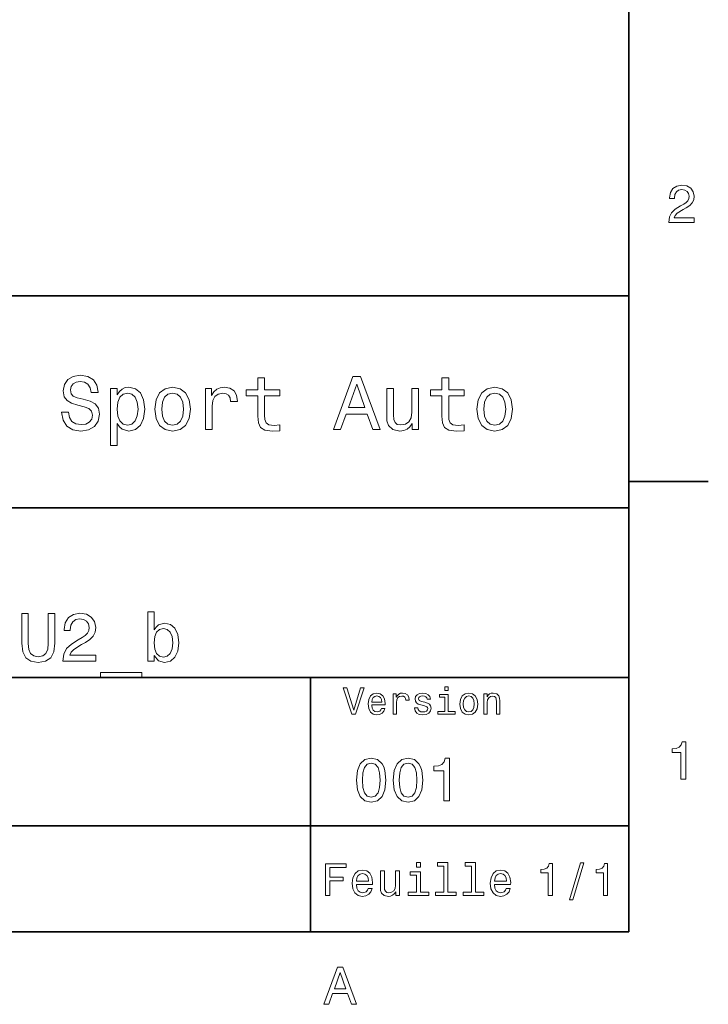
# Model space of a CAD drawing. Extents: x 0 to 296, y 0 to 210.
# Tile 7 of 8: x 230 to 294, y 3 to 96. Entities that reach past the tile are written whole.
import ezdxf

# ---------------------------------------------------------------- set-up
doc = ezdxf.new("R2010")
doc.units = 0

msp = doc.modelspace()

# ---------------------------------------------------------------- linework, layer by layer
at = {"color": 7, "lineweight": 35}
for p, q in [((287, 10), (287, 200)), ((97, 70), (287, 70)), ((287, 70), (287, 10)), ((162, 50), (287, 50)), ((162, 34), (287, 34)), ((257, 10), (257, 34)), ((162, 20), (287, 20)), ((10, 10), (287, 10)), ((97, 10), (287, 10))]:
    msp.add_line(p, q, dxfattribs=at)
at = {"color": 7, "lineweight": 35, "ltscale": 0.1875}
msp.add_line((287, 52.5), (294.5, 52.5), dxfattribs=at)
at = {"color": 7, "lineweight": 13}
for points in [[(290.76947, 76.916786), (293.175079, 76.916786), (293.175079, 77.350502), (291.273773, 77.350502), (291.3797, 77.587532), (291.561249, 77.784218), (292.121033, 78.142288), (292.418579, 78.293587), (292.751434, 78.510445), (292.988464, 78.762604), (293.124634, 79.060158), (293.175079, 79.398056), (293.089355, 79.821686), (292.852325, 80.154541), (292.489197, 80.366356), (292.020172, 80.442001), (291.536041, 80.35627), (291.167877, 80.119232), (290.930847, 79.740997), (290.850159, 79.241714), (290.850159, 79.171112), (291.309082, 79.171112), (291.309082, 79.211456), (291.354462, 79.554398), (291.490631, 79.806557), (291.707489, 79.967941), (291.994965, 80.023415), (292.287476, 79.972984), (292.504333, 79.846901), (292.645538, 79.650215), (292.695984, 79.403099), (292.660675, 79.171112), (292.56485, 78.974426), (292.403473, 78.802956), (292.181549, 78.651657), (291.884003, 78.490273), (291.389771, 78.177589), (291.041779, 77.844742), (290.835022, 77.441284), (290.76947, 76.931915)], [(234.20462, 59.030979), (233.548996, 59.030979), (233.693085, 58.267288), (234.053314, 57.70533), (234.608078, 57.366714), (235.357361, 57.244236), (236.099426, 57.359509), (236.654175, 57.67651), (237.007202, 58.17363), (237.136902, 58.82925), (237.028824, 59.420029), (236.726227, 59.801872), (236.236313, 60.054031), (235.580704, 60.241352), (235.018738, 60.378242), (234.651306, 60.536743), (234.442368, 60.767288), (234.377533, 61.127522), (234.442368, 61.451729), (234.629684, 61.696686), (234.917877, 61.862389), (235.314133, 61.920029), (235.71759, 61.84798), (236.034592, 61.653458), (236.24353, 61.32925), (236.344391, 60.889767), (237, 60.889767), (237, 60.904179), (236.884735, 61.581409), (236.546112, 62.085732), (236.01297, 62.402737), (235.292511, 62.510807), (234.644104, 62.402737), (234.139771, 62.100143), (233.815567, 61.631844), (233.700287, 61.026657), (233.793961, 60.486309), (234.067734, 60.118874), (234.5, 59.873917), (235.09079, 59.6866), (235.674362, 59.520893), (236.113831, 59.362389), (236.380402, 59.131844), (236.47406, 58.757202), (236.387619, 58.375359), (236.164276, 58.087173), (235.825653, 57.907059), (235.386169, 57.849422), (234.896255, 57.928673), (234.521622, 58.159222), (234.283875, 58.533859)], [(252.05043, 60.579971), (252.05043, 58.64193), (252.093658, 58.015129), (252.29538, 57.582851), (252.698853, 57.330688), (253.383286, 57.244236), (254.132568, 57.280258), (254.132568, 57.827808), (253.585022, 57.78458), (253.087891, 57.842216), (252.82132, 58.022331), (252.706055, 58.324928), (252.684448, 58.75), (252.684448, 60.579971), (254.132568, 60.579971), (254.132568, 61.120316), (252.684448, 61.120316), (252.684448, 62.251438), (252.05043, 62.251438), (252.05043, 61.120316), (250.955322, 61.120316), (250.955322, 60.579971)], [(259.175781, 57.381123), (259.838623, 57.381123), (260.364563, 58.850864), (262.360229, 58.850864), (262.886169, 57.381123), (263.563416, 57.381123), (261.733429, 62.388329), (260.998566, 62.388329)], [(269.399109, 60.579971), (269.399109, 58.64193), (269.442352, 58.015129), (269.644073, 57.582851), (270.047546, 57.330688), (270.731995, 57.244236), (271.481262, 57.280258), (271.481262, 57.827808), (270.933716, 57.78458), (270.436584, 57.842216), (270.170013, 58.022331), (270.054749, 58.324928), (270.033142, 58.75), (270.033142, 60.579971), (271.481262, 60.579971), (271.481262, 61.120316), (270.033142, 61.120316), (270.033142, 62.251438), (269.399109, 62.251438), (269.399109, 61.120316), (268.304016, 61.120316), (268.304016, 60.579971)], [(238.786743, 60.652016), (238.786743, 61.25), (238.15274, 61.25), (238.15274, 55.882565), (238.786743, 55.882565), (238.786743, 57.971901), (239.010101, 57.633286), (239.262253, 57.409943), (239.896271, 57.244236), (240.50145, 57.381123), (240.976959, 57.791786), (241.286743, 58.440201), (241.402023, 59.319164), (241.286743, 60.190922), (240.976959, 60.839336), (240.50145, 61.242794), (239.896271, 61.386887), (239.550446, 61.343658), (239.255051, 61.206772), (239.002899, 60.976223)], [(242.338623, 59.311958), (242.453888, 58.432995), (242.785309, 57.78458), (243.311249, 57.381123), (244.017303, 57.244236), (244.716141, 57.381123), (245.242081, 57.777374), (245.573486, 58.425793), (245.695969, 59.311958), (245.573486, 60.190922), (245.242081, 60.846542), (244.716141, 61.242794), (244.017303, 61.386887), (243.311249, 61.242794), (242.785309, 60.839336), (242.453888, 60.190922)], [(247.100861, 57.381123), (247.734863, 57.381123), (247.734863, 59.592937), (247.799713, 60.12608), (247.994232, 60.507923), (248.311249, 60.738472), (248.736313, 60.817722), (249.053314, 60.767288), (249.291077, 60.623199), (249.435165, 60.378242), (249.485596, 60.046829), (250.126801, 60.046829), (250.040344, 60.630402), (249.802597, 61.048271), (249.406342, 61.30043), (248.865997, 61.386887), (248.498566, 61.32925), (248.181549, 61.185158), (247.900574, 60.940201), (247.677246, 60.608788), (247.677246, 61.25), (247.100861, 61.25)], [(260.595093, 59.463257), (261.365997, 61.667866), (262.136902, 59.463257)], [(272.698853, 59.311958), (272.814117, 58.432995), (273.145508, 57.78458), (273.671448, 57.381123), (274.377502, 57.244236), (275.076355, 57.381123), (275.602295, 57.777374), (275.933716, 58.425793), (276.056183, 59.311958), (275.933716, 60.190922), (275.602295, 60.846542), (275.076355, 61.242794), (274.377502, 61.386887), (273.671448, 61.242794), (273.145508, 60.839336), (272.814117, 60.190922)], [(239.788193, 57.8134), (239.363129, 57.907059), (239.053314, 58.195244), (238.858795, 58.663544), (238.793945, 59.319164), (238.858795, 59.967579), (239.053314, 60.435879), (239.363129, 60.716858), (239.788193, 60.817722), (240.177246, 60.716858), (240.48703, 60.428673), (240.681564, 59.960373), (240.753601, 59.319164), (240.681564, 58.67075), (240.48703, 58.195244), (240.177246, 57.907059)], [(242.98703, 59.319164), (243.05188, 59.967579), (243.253601, 60.435879), (243.57782, 60.72406), (244.017303, 60.824928), (244.449585, 60.72406), (244.773773, 60.443081), (244.97551, 59.967579), (245.047546, 59.319164), (244.97551, 58.663544), (244.773773, 58.188038), (244.449585, 57.899853), (244.017303, 57.806194), (243.57782, 57.899853), (243.253601, 58.188038), (243.05188, 58.663544)], [(267.194519, 61.25), (266.560516, 61.25), (266.560516, 59.016571), (266.488464, 58.497837), (266.279541, 58.123196), (265.955322, 57.892651), (265.530243, 57.820602), (265.19165, 57.878242), (264.975494, 58.051151), (264.853027, 58.346542), (264.824219, 58.764408), (264.824219, 61.25), (264.190186, 61.25), (264.190186, 58.706772), (264.211792, 58.195244), (264.348694, 57.770172), (264.766571, 57.381123), (265.436584, 57.244236), (265.796814, 57.294666), (266.106628, 57.424351), (266.373199, 57.647694), (266.589325, 57.971901), (266.589325, 57.381123), (267.194519, 57.381123)], [(273.34726, 59.319164), (273.412109, 59.967579), (273.613831, 60.435879), (273.938019, 60.72406), (274.377502, 60.824928), (274.809784, 60.72406), (275.134003, 60.443081), (275.335724, 59.967579), (275.407776, 59.319164), (275.335724, 58.663544), (275.134003, 58.188038), (274.809784, 57.899853), (274.377502, 57.806194), (273.938019, 57.899853), (273.613831, 58.188038), (273.412109, 58.663544)], [(229.805481, 37.242073), (229.896255, 36.431557), (230.181564, 35.854465), (230.661392, 35.523773), (231.355194, 35.407059), (232.042511, 35.523773), (232.522339, 35.854465), (232.807648, 36.425072), (232.904907, 37.242073), (232.904907, 40.030258), (232.30188, 40.030258), (232.30188, 37.209652), (232.243515, 36.658501), (232.068451, 36.262966), (231.770172, 36.029537), (231.355194, 35.951729), (230.927231, 36.029537), (230.628967, 36.262966), (230.453888, 36.652016), (230.402023, 37.209652), (230.402023, 40.030258), (229.805481, 40.030258)], [(233.676514, 35.530258), (236.769455, 35.530258), (236.769455, 36.087894), (234.324936, 36.087894), (234.46109, 36.392651), (234.694519, 36.645531), (235.414276, 37.105907), (235.796829, 37.30043), (236.224792, 37.57925), (236.529541, 37.903458), (236.70462, 38.286022), (236.769455, 38.720459), (236.659225, 39.265129), (236.354462, 39.693081), (235.887604, 39.965416), (235.284576, 40.062679), (234.662109, 39.95245), (234.188766, 39.647694), (233.884003, 39.161381), (233.780258, 38.519451), (233.780258, 38.428673), (234.370316, 38.428673), (234.370316, 38.480545), (234.42868, 38.921467), (234.603745, 39.245674), (234.882568, 39.453171), (235.252167, 39.524494), (235.62825, 39.459652), (235.907059, 39.29755), (236.088623, 39.044666), (236.153458, 38.726944), (236.108078, 38.428673), (235.984879, 38.175793), (235.777374, 37.95533), (235.492081, 37.760807), (235.109512, 37.553314), (234.47406, 37.151295), (234.026657, 36.723343), (233.760803, 36.204609), (233.676514, 35.549709)], [(242.261536, 36.068443), (242.682999, 35.569164), (243.260086, 35.407059), (243.804749, 35.530258), (244.239197, 35.899857), (244.511536, 36.489914), (244.61528, 37.274494), (244.511536, 38.059078), (244.232712, 38.642651), (243.804749, 39.005764), (243.260086, 39.135445), (242.689484, 38.966858), (242.456055, 38.759365), (242.261536, 38.480545), (242.261536, 40.185879), (241.690918, 40.185879), (241.690918, 35.530258), (242.261536, 35.530258)], [(244.031708, 37.274494), (243.966858, 36.690922), (243.791794, 36.262966), (243.51297, 36.003601), (243.162827, 35.919308), (242.780258, 36.003601), (242.501434, 36.262966), (242.32637, 36.684437), (242.268005, 37.274494), (242.32637, 37.858067), (242.501434, 38.279537), (242.780258, 38.532421), (243.162827, 38.623199), (243.51297, 38.532421), (243.791794, 38.273052), (243.966858, 37.851585)], [(237.210373, 34.453888), (237.210373, 34), (241.113831, 34), (241.113831, 34.453888)], [(261.71109, 33.03458), (261.08429, 30.905619), (260.439484, 33.03458), (260.09726, 33.03458), (260.904175, 30.530979), (261.264404, 30.530979), (262.053314, 33.03458)], [(262.784576, 31.40634), (264.052582, 31.40634), (264.056183, 31.554033), (263.998566, 31.9683), (263.840057, 32.278099), (263.587891, 32.465416), (263.252869, 32.533859), (262.925079, 32.461815), (262.672913, 32.260086), (262.510803, 31.932276), (262.453156, 31.5), (262.507202, 31.056915), (262.669312, 30.732708), (262.917877, 30.530979), (263.242065, 30.462536), (263.523041, 30.509365), (263.753601, 30.631844), (263.922913, 30.826368), (264.020172, 31.085733), (263.706787, 31.085733), (263.641937, 30.941643), (263.548279, 30.833572), (263.281708, 30.747118), (263.076355, 30.786743), (262.921478, 30.912823), (262.820618, 31.118155), (262.784576, 31.395533)], [(264.794678, 30.530979), (265.111664, 30.530979), (265.111664, 31.636887), (265.144104, 31.903458), (265.241364, 32.094379), (265.399841, 32.209652), (265.612396, 32.249279), (265.770905, 32.224064), (265.889771, 32.152016), (265.961823, 32.029537), (265.98703, 31.863832), (266.307648, 31.863832), (266.264404, 32.155621), (266.145538, 32.364552), (265.947418, 32.490635), (265.677246, 32.533859), (265.49353, 32.505043), (265.335022, 32.432995), (265.194519, 32.310516), (265.082855, 32.144814), (265.082855, 32.465416), (264.794678, 32.465416)], [(267.791779, 31.658501), (267.485596, 31.730547), (267.258636, 31.8134), (267.182983, 31.982708), (267.20462, 32.101585), (267.280273, 32.188038), (267.40274, 32.242073), (267.579254, 32.263687), (267.748566, 32.242073), (267.881836, 32.177231), (267.968292, 32.079971), (268.004333, 31.950287), (268.314117, 31.950287), (268.314117, 31.957493), (268.260101, 32.191643), (268.112396, 32.375359), (267.881836, 32.490635), (267.579254, 32.533859), (267.273041, 32.490635), (267.049713, 32.371758), (266.90921, 32.195244), (266.865997, 31.971901), (266.898407, 31.755764), (266.999268, 31.604465), (267.164978, 31.496397), (267.406342, 31.420748), (267.759369, 31.334293), (267.975494, 31.244236), (268.033142, 31.17219), (268.054749, 31.064121), (268.022339, 30.930836), (267.935883, 30.829971), (267.79538, 30.765129), (267.608063, 30.743515), (267.409943, 30.765129), (267.265839, 30.840778), (267.168579, 30.963255), (267.128967, 31.132565), (266.822754, 31.132565), (266.873199, 30.844379), (267.020905, 30.635447), (267.255035, 30.509365), (267.579254, 30.462536), (267.917877, 30.509365), (268.166412, 30.635447), (268.317719, 30.837175), (268.371765, 31.100143), (268.332123, 31.327089), (268.220459, 31.481987), (268.036743, 31.582851)], [(269.992798, 33.117435), (269.657776, 33.117435), (269.657776, 32.757202), (269.992798, 32.757202)], [(271.087891, 31.496397), (271.145538, 31.056915), (271.311249, 30.732708), (271.574219, 30.530979), (271.927246, 30.462536), (272.276672, 30.530979), (272.539612, 30.729107), (272.705322, 31.053314), (272.766571, 31.496397), (272.705322, 31.935879), (272.539612, 32.263687), (272.276672, 32.461815), (271.927246, 32.533859), (271.574219, 32.461815), (271.311249, 32.260086), (271.145538, 31.935879)], [(273.350159, 30.530979), (273.667145, 30.530979), (273.667145, 31.647694), (273.699554, 31.903458), (273.804047, 32.090778), (273.966125, 32.206051), (274.182281, 32.249279), (274.355194, 32.213257), (274.463257, 32.115993), (274.517303, 31.95389), (274.535309, 31.737751), (274.535309, 30.530979), (274.852295, 30.530979), (274.852295, 31.802593), (274.837891, 32.058357), (274.773041, 32.270893), (274.560516, 32.465416), (274.229095, 32.533859), (274.04538, 32.508644), (273.890503, 32.440201), (273.757202, 32.324928), (273.65274, 32.170029), (273.65274, 32.465416), (273.350159, 32.465416)], [(262.784576, 31.672911), (262.824219, 31.921469), (262.921478, 32.105186), (263.069153, 32.216858), (263.263702, 32.256485), (263.45462, 32.216858), (263.602295, 32.105186), (263.692352, 31.921469), (263.724792, 31.672911)], [(269.981995, 30.79755), (269.981995, 32.400574), (269.167877, 32.400574), (269.167877, 32.130402), (269.664978, 32.130402), (269.664978, 30.79755), (269.016571, 30.79755), (269.016571, 30.530979), (270.637604, 30.530979), (270.637604, 30.79755)], [(271.412109, 31.5), (271.444519, 31.824207), (271.54538, 32.058357), (271.707489, 32.20245), (271.927246, 32.25288), (272.143372, 32.20245), (272.305481, 32.061958), (272.406342, 31.824207), (272.442352, 31.5), (272.406342, 31.17219), (272.305481, 30.934437), (272.143372, 30.790344), (271.927246, 30.743515), (271.707489, 30.790344), (271.54538, 30.934437), (271.444519, 31.17219)], [(291.909241, 24.416786), (292.368164, 24.416786), (292.368164, 27.942001), (292.025208, 27.942001), (291.934448, 27.634365), (291.752899, 27.427593), (291.475525, 27.306557), (291.092224, 27.266211), (291.092224, 26.90814), (291.909241, 26.90814)], [(261.345825, 24.314121), (261.432281, 23.409224), (261.703156, 22.763689), (262.135437, 22.371759), (262.734863, 22.244957), (263.328522, 22.371759), (263.760803, 22.763689), (264.02594, 23.409224), (264.118164, 24.314121), (264.02594, 25.213257), (263.916412, 25.570606), (263.760803, 25.864553), (263.328522, 26.256485), (262.734863, 26.38905), (262.135437, 26.256485), (261.703156, 25.858791), (261.432281, 25.213257)], [(264.815552, 24.314121), (264.902008, 23.409224), (265.172913, 22.763689), (265.605194, 22.371759), (266.20462, 22.244957), (266.798279, 22.371759), (267.23056, 22.763689), (267.495667, 23.409224), (267.587891, 24.314121), (267.495667, 25.213257), (267.386169, 25.570606), (267.23056, 25.864553), (266.798279, 26.256485), (266.20462, 26.38905), (265.605194, 26.256485), (265.172913, 25.858791), (264.902008, 25.213257)], [(269.570618, 22.360231), (270.095093, 22.360231), (270.095093, 26.38905), (269.703156, 26.38905), (269.599426, 26.037464), (269.391937, 25.801153), (269.074921, 25.662825), (268.636902, 25.616714), (268.636902, 25.207493), (269.570618, 25.207493)], [(261.899139, 24.314121), (261.945251, 25.011528), (262.089325, 25.51297), (262.348694, 25.806917), (262.734863, 25.910664), (263.115265, 25.806917), (263.374634, 25.51297), (263.518738, 25.011528), (263.56485, 24.314121), (263.518738, 23.610952), (263.374634, 23.10951), (263.115265, 22.815563), (262.734863, 22.717581), (262.348694, 22.815563), (262.089325, 23.10951), (261.945251, 23.610952)], [(265.368866, 24.314121), (265.414978, 25.011528), (265.559082, 25.51297), (265.818451, 25.806917), (266.20462, 25.910664), (266.585022, 25.806917), (266.844391, 25.51297), (266.988464, 25.011528), (267.034576, 24.314121), (266.988464, 23.610952), (266.844391, 23.10951), (266.585022, 22.815563), (266.20462, 22.717581), (265.818451, 22.815563), (265.559082, 23.10951), (265.414978, 23.610952)], [(258.414978, 13.428675), (258.817017, 13.428675), (258.817017, 14.807637), (260.079254, 14.807637), (260.079254, 15.166427), (258.817017, 15.166427), (258.817017, 16.065563), (260.368866, 16.065563), (260.368866, 16.428675), (258.414978, 16.428675)], [(261.341492, 14.479107), (262.863098, 14.479107), (262.867432, 14.656341), (262.798279, 15.153459), (262.608063, 15.525217), (262.305481, 15.75), (261.903473, 15.832133), (261.510101, 15.745678), (261.207489, 15.503603), (261.01297, 15.110231), (260.943817, 14.591499), (261.008636, 14.059798), (261.203156, 13.67075), (261.501434, 13.428675), (261.890503, 13.346542), (262.227661, 13.402739), (262.504333, 13.549712), (262.707489, 13.783141), (262.824219, 14.09438), (262.44812, 14.09438), (262.370331, 13.92147), (262.257935, 13.791787), (261.938049, 13.688041), (261.69165, 13.735591), (261.505768, 13.886888), (261.384735, 14.133286), (261.341492, 14.466139)], [(267.389038, 16.532421), (266.98703, 16.532421), (266.98703, 16.100145), (267.389038, 16.100145)], [(269.572052, 16.212536), (269.572052, 13.748559), (268.789612, 13.748559), (268.789612, 13.428675), (270.73056, 13.428675), (270.73056, 13.748559), (269.952454, 13.748559), (269.952454, 16.532421), (268.975494, 16.532421), (268.975494, 16.212536)], [(272.174347, 16.212536), (272.174347, 13.748559), (271.391937, 13.748559), (271.391937, 13.428675), (273.332855, 13.428675), (273.332855, 13.748559), (272.554749, 13.748559), (272.554749, 16.532421), (271.57782, 16.532421), (271.57782, 16.212536)], [(274.353027, 14.479107), (275.874634, 14.479107), (275.878967, 14.656341), (275.809814, 15.153459), (275.619598, 15.525217), (275.317017, 15.75), (274.914978, 15.832133), (274.521606, 15.745678), (274.219025, 15.503603), (274.024506, 15.110231), (273.955322, 14.591499), (274.020172, 14.059798), (274.214691, 13.67075), (274.51297, 13.428675), (274.902008, 13.346542), (275.239197, 13.402739), (275.515839, 13.549712), (275.719025, 13.783141), (275.835724, 14.09438), (275.459656, 14.09438), (275.381836, 13.92147), (275.26944, 13.791787), (274.949554, 13.688041), (274.703186, 13.735591), (274.517303, 13.886888), (274.39624, 14.133286), (274.353027, 14.466139)], [(279.416443, 13.428675), (279.809814, 13.428675), (279.809814, 16.450289), (279.515839, 16.450289), (279.438049, 16.1866), (279.28241, 16.009367), (279.044678, 15.905621), (278.716125, 15.871038), (278.716125, 15.564121), (279.416443, 15.564121)], [(281.42218, 13.026657), (281.720459, 13.026657), (282.766571, 16.510807), (282.463989, 16.510807)], [(284.621033, 13.428675), (285.014404, 13.428675), (285.014404, 16.450289), (284.720459, 16.450289), (284.642639, 16.1866), (284.48703, 16.009367), (284.249268, 15.905621), (283.920746, 15.871038), (283.920746, 15.564121), (284.621033, 15.564121)], [(261.341492, 14.798992), (261.389038, 15.097262), (261.505768, 15.317724), (261.682983, 15.45173), (261.916412, 15.49928), (262.145538, 15.45173), (262.322754, 15.317724), (262.430847, 15.097262), (262.469727, 14.798992)], [(265.400574, 15.75), (265.020172, 15.75), (265.020172, 14.409943), (264.976959, 14.098703), (264.851593, 13.873919), (264.657074, 13.735591), (264.402008, 13.692364), (264.198853, 13.726946), (264.069153, 13.830692), (263.995667, 14.007925), (263.978394, 14.258646), (263.978394, 15.75), (263.597992, 15.75), (263.597992, 14.224064), (263.610962, 13.917148), (263.693085, 13.662104), (263.943817, 13.428675), (264.345825, 13.346542), (264.561951, 13.376801), (264.747833, 13.454611), (264.907776, 13.588617), (265.037476, 13.783141), (265.037476, 13.428675), (265.400574, 13.428675)], [(267.376068, 13.748559), (267.376068, 15.672191), (266.399139, 15.672191), (266.399139, 15.347983), (266.995667, 15.347983), (266.995667, 13.748559), (266.21759, 13.748559), (266.21759, 13.428675), (268.162811, 13.428675), (268.162811, 13.748559)], [(274.353027, 14.798992), (274.400574, 15.097262), (274.517303, 15.317724), (274.694519, 15.45173), (274.927948, 15.49928), (275.157074, 15.45173), (275.33429, 15.317724), (275.442352, 15.097262), (275.481262, 14.798992)], [(258.266846, 3.166787), (258.730835, 3.166787), (259.098999, 4.195605), (260.495972, 4.195605), (260.864105, 3.166787), (261.338165, 3.166787), (260.05719, 6.67183), (259.542786, 6.67183)], [(259.260376, 4.624279), (259.799988, 6.167507), (260.33963, 4.624279)]]:
    msp.add_lwpolyline(points, close=True, dxfattribs=at)

doc.saveas('drawing.dxf')
